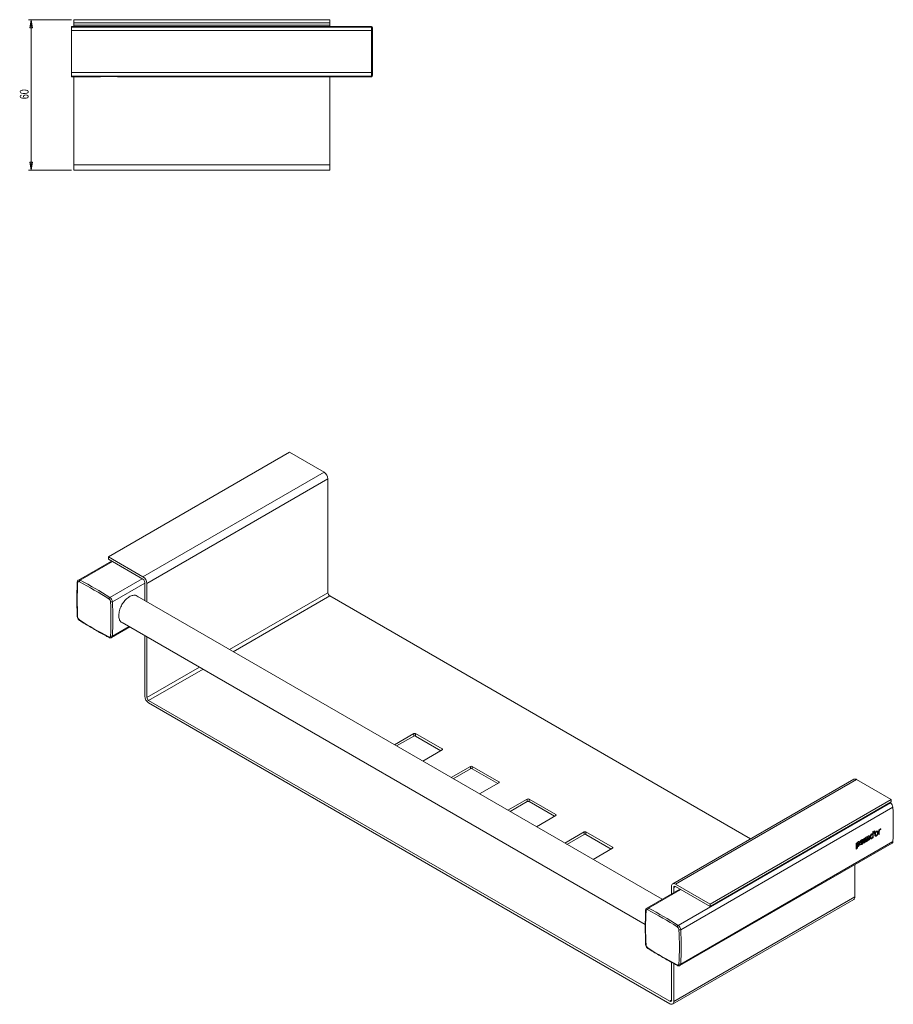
# Model space of a CAD drawing. Header units: millimetres. Extents: x 19 to 751, y 75 to 482.
# Tile 2 of 2: x 403 to 751, y 75 to 467. Entities that reach past the tile are written whole.
import ezdxf

# ---------------------------------------------------------------- set-up
doc = ezdxf.new("R2010")
doc.units = ezdxf.units.MM
doc.styles.add('SLDTEXTSTYLE0', font='TXT', dxfattribs={"width": 0.75})
doc.dimstyles.new('SLDDIMSTYLE1', dxfattribs={"dimtxt": 3.5, "dimasz": 3.302, "dimexe": 0, "dimexo": 0.0625, "dimgap": 0.875, "dimtad": 2, "dimrnd": 1e-09, "dimzin": 12, "dimdsep": 46, "dimtxsty": 'SLDTEXTSTYLE0', "dimblk1": 'CLOSED', "dimblk2": 'CLOSED', "dimsah": 1, "dimcen": 0.09, "dimadec": 0, "dimazin": 0, "dimtfac": 1, "dimtofl": 0, "dimtmove": 0, "dimatfit": 3, "dimldrblk": 'CLOSED', "dimfxl": 1, "dimtolj": 1, "dimtzin": 12, "dimarcsym": 0})

# ---------------------------------------------------------------- blocks, each defined once
blk = doc.blocks.new('_CLOSED')
at = {"color": 0, "linetype": 'ByBlock', "lineweight": -2}
for p, q in [((-1, 0.166667), (0, 0)), ((-1, 0.166667), (-1, -0.166667)), ((0, 0), (-1, -0.166667)), ((0, 0), (-1, 0))]:
    blk.add_line(p, q, dxfattribs=at)
blk = doc.blocks.new('*D4')
at = {"color": 7, "linetype": 'Continuous', "lineweight": 0}
for p, q in [((423.57, 467.39), (406.57, 467.39)), ((407.57, 407.39), (407.57, 467.39)), ((423.57, 407.39), (406.57, 407.39))]:
    blk.add_line(p, q, dxfattribs=at)
at = {"color": 7, "linetype": 'Continuous', "lineweight": 0, "xscale": 3.302, "yscale": 3.302}
for p, rotation in [((407.57, 467.39, -42.54), 90), ((407.57, 407.39, -42.54), 270)]:
    blk.add_blockref('_CLOSED', p, dxfattribs=dict(at, rotation=rotation))
at = {"color": 7, "linetype": 'Continuous', "lineweight": 0, "insert": (403.06, 435.75), "char_height": 3.5, "attachment_point": 1, "rotation": 90, "style": 'SLDTEXTSTYLE0'}
blk.add_mtext('60', dxfattribs=at)

msp = doc.modelspace()

# ---------------------------------------------------------------- linework, layer by layer
at = {"color": 7, "linetype": 'Continuous', "lineweight": 15}
for p, q in [((424.575, 467.39), (424.575, 466.19)), ((526.575, 467.39), (424.575, 467.39)), ((526.575, 467.39), (526.575, 466.19)), ((543.075, 464.69), (423.575, 464.69)), ((423.575, 464.467), (423.575, 464.69)), ((423.575, 463.049), (423.575, 464.467)), ((423.575, 464.467), (543.075, 464.467)), ((423.575, 446.331), (423.575, 463.049)), ((543.075, 463.049), (423.575, 463.049)), ((424.575, 466.19), (424.575, 465.19)), ((526.575, 466.19), (424.575, 466.19)), ((424.575, 465.19), (424.575, 464.69)), ((526.575, 465.19), (424.575, 465.19)), ((526.575, 466.19), (526.575, 465.19)), ((526.575, 465.19), (526.575, 464.69)), ((543.075, 463.049), (543.075, 464.467)), ((543.075, 446.331), (543.075, 463.049)), ((543.575, 464.19), (543.575, 463.968)), ((543.575, 463.968), (543.575, 463.023)), ((543.575, 463.023), (543.575, 446.357)), ((423.575, 446.331), (543.075, 446.331)), ((423.575, 444.913), (423.575, 446.331)), ((423.575, 444.69), (423.575, 444.913)), ((543.075, 444.913), (423.575, 444.913)), ((423.575, 444.69), (435.075, 444.69)), ((424.575, 444.69), (424.575, 409.59)), ((442.075, 444.69), (543.075, 444.69)), ((526.575, 444.69), (526.575, 409.59)), ((543.075, 444.913), (543.075, 446.331)), ((543.575, 446.357), (543.575, 445.412)), ((543.575, 445.412), (543.575, 445.19)), ((424.575, 409.59), (424.575, 407.39)), ((526.575, 409.59), (424.575, 409.59)), ((526.575, 409.59), (526.575, 407.39)), ((526.575, 407.39), (424.575, 407.39)), ((438.304, 253.454), (510.429, 295.09)), ((524.217, 287.131), (510.429, 295.09)), ((452.092, 245.494), (524.217, 287.131)), ((453.648, 242.799), (525.773, 284.436)), ((525.773, 239.036), (525.773, 284.436)), ((439.591, 251.731), (426.396, 244.114)), ((452.092, 245.494), (438.304, 253.454)), ((438.304, 253.454), (438.304, 252.474)), ((438.304, 252.474), (452.092, 244.514)), ((452.799, 243.289), (452.799, 235.929)), ((453.648, 235.439), (453.648, 242.799)), ((658.881, 116.96), (449.748, 237.69)), ((694.12, 141.035), (526.48, 237.812)), ((439.605, 221.235), (446.927, 225.462)), ((443.749, 227.297), (652.178, 106.974)), ((452.799, 222.073), (452.799, 197.889)), ((453.648, 197.4), (453.648, 221.583)), ((661.962, 76.326), (454.355, 196.175)), ((454.355, 195.195), (661.962, 75.346)), ((559.926, 182.99), (552.214, 178.538)), ((553.063, 178.048), (559.926, 182.01)), ((559.926, 182.01), (559.926, 182.99)), ((571.24, 176.867), (560.633, 182.99)), ((560.633, 182.99), (560.633, 182.01)), ((560.633, 182.01), (570.745, 176.173)), ((563.528, 172.006), (571.24, 176.459)), ((582.554, 169.927), (574.842, 165.475)), ((575.69, 164.985), (582.554, 168.947)), ((582.554, 168.947), (582.554, 169.927)), ((593.867, 163.804), (583.261, 169.927)), ((583.261, 169.927), (583.261, 168.947)), ((583.261, 168.947), (593.372, 163.11)), ((735.249, 164.778), (663.125, 123.141)), ((586.155, 158.944), (593.867, 163.396)), ((664.224, 123.032), (736.349, 164.669)), ((750.138, 156.709), (736.349, 164.669)), ((605.181, 156.865), (597.469, 152.413)), ((598.318, 151.923), (605.181, 155.885)), ((605.181, 155.885), (605.181, 156.865)), ((616.495, 150.742), (605.888, 156.865)), ((605.888, 156.865), (605.888, 155.885)), ((605.888, 155.885), (616, 150.048)), ((665.284, 106.564), (749.783, 155.344)), ((750.786, 153.607), (666.286, 104.827)), ((678.013, 115.072), (750.138, 156.709)), ((678.013, 114.093), (750.138, 155.729)), ((749.634, 155.439), (749.783, 155.344)), ((750.138, 155.729), (750.138, 156.709)), ((608.783, 145.881), (616.495, 150.334)), ((627.808, 143.802), (620.096, 139.35)), ((620.945, 138.86), (627.808, 142.822)), ((627.808, 142.822), (627.808, 143.802)), ((639.122, 137.679), (628.516, 143.802)), ((628.516, 143.802), (628.516, 142.822)), ((628.516, 142.822), (638.627, 136.985)), ((739.261, 141.165), (739.788, 141.469)), ((740.074, 141.11), (739.863, 141.231)), ((740.511, 141.613), (740.718, 141.731)), ((741.298, 142.061), (741.457, 142.151)), ((741.747, 141.928), (741.959, 141.805)), ((741.869, 141.459), (742.134, 141.306)), ((742.762, 142.894), (742.971, 143.013)), ((743.328, 143.272), (743.208, 143.203)), ((743.214, 143.338), (743.328, 143.272)), ((743.7, 143.428), (743.962, 143.577)), ((743.782, 142.167), (743.812, 142.149)), ((744.51, 143.888), (744.653, 143.969)), ((744.69, 143.664), (744.902, 143.542)), ((745.161, 144.077), (745.161, 143.037)), ((745.176, 144.267), (745.479, 144.439)), ((665.977, 90.553), (750.476, 139.334)), ((666.286, 91.176), (750.786, 139.956)), ((736.432, 137.589), (736.115, 137.26)), ((736.541, 139.356), (736.688, 139.439)), ((737.435, 139.325), (737.423, 139.458)), ((737.943, 139.759), (738.155, 139.636)), ((738.028, 139.431), (738.267, 139.293)), ((738.514, 140.187), (738.275, 140.325)), ((738.882, 140.301), (739.094, 140.178)), ((739.791, 139.694), (739.265, 139.39)), ((739.58, 139.816), (739.266, 139.634)), ((739.58, 140.829), (739.58, 139.816)), ((739.58, 140.829), (739.792, 140.707)), ((739.58, 139.816), (739.791, 139.694)), ((739.75, 141.21), (739.96, 141.089)), ((631.41, 132.819), (639.122, 137.271)), ((735.642, 117.881), (735.642, 130.77)), ((662.669, 122.134), (662.669, 119.147)), ((663.517, 119.637), (663.517, 121.644)), ((678.013, 115.072), (664.224, 123.032)), ((664.224, 122.053), (678.013, 114.093)), ((665.963, 121.049), (652.768, 113.432)), ((663.517, 76.245), (735.642, 117.881)), ((663.062, 75.237), (735.186, 116.874)), ((678.013, 114.093), (678.013, 115.072)), ((662.669, 91.839), (662.669, 76.734)), ((663.517, 76.245), (663.517, 91.373))]:
    msp.add_line(p, q, dxfattribs=at)
at = {"color": 8, "linetype": 'Continuous', "lineweight": 15}
for p, q in [((543.075, 464.467), (543.075, 464.69)), ((543.075, 444.69), (543.075, 444.913)), ((439.975, 251.509), (427.09, 244.07)), ((438.911, 237.246), (451.797, 244.684)), ((452.799, 242.948), (439.914, 235.509)), ((486.594, 216.419), (525.773, 239.036)), ((488.009, 215.603), (526.48, 237.812)), ((439.914, 221.858), (446.543, 225.684)), ((453.648, 197.4), (474.593, 209.491)), ((454.355, 196.175), (476.008, 208.675)), ((571.24, 176.459), (571.24, 176.867)), ((593.867, 163.396), (593.867, 163.804)), ((616.495, 150.334), (616.495, 150.742)), ((745.164, 144.26), (745.409, 144.2)), ((639.122, 137.271), (639.122, 137.679)), ((737.423, 139.458), (737.502, 139.412)), ((663.517, 121.644), (664.225, 122.053)), ((666.347, 120.827), (653.462, 113.388)), ((661.962, 76.326), (662.669, 76.734))]:
    msp.add_line(p, q, dxfattribs=at)
at = {"color": 144, "linetype": 'Continuous', "lineweight": 0}
for p, q in [((739.788, 141.35), (739.788, 141.469)), ((740.446, 141.328), (740.446, 140.315)), ((741.312, 141.899), (741.312, 140.815)), ((742.13, 141.263), (742.081, 141.222)), ((742.081, 141.222), (742.291, 141.1)), ((742.127, 142.877), (742.336, 142.756)), ((742.711, 141.623), (742.543, 141.526)), ((742.973, 141.53), (742.754, 141.404)), ((742.762, 143.751), (742.762, 141.652)), ((743.281, 144.101), (743.235, 143.901)), ((743.241, 144.079), (743.542, 144.252)), ((745.149, 144.564), (745.368, 144.691)), ((745.372, 142.916), (745.153, 142.789)), ((745.161, 143.037), (745.154, 143.033)), ((745.161, 144.077), (745.373, 143.955)), ((745.161, 143.037), (745.372, 142.916)), ((745.178, 144.581), (745.37, 144.47)), ((736.113, 139.347), (736.639, 139.651)), ((736.432, 138.545), (736.432, 139.224)), ((736.432, 138.116), (736.432, 137.589)), ((736.432, 137.589), (736.641, 137.469)), ((736.644, 138.585), (736.622, 138.57)), ((736.64, 139.526), (736.639, 139.651)), ((740.446, 140.315), (740.131, 140.134)), ((740.657, 140.194), (740.131, 139.89)), ((741.523, 140.693), (740.993, 140.388)), ((741.312, 140.815), (740.994, 140.632))]:
    msp.add_line(p, q, dxfattribs=at)
at = {"color": 144, "linetype": 'Continuous', "lineweight": 0, "flags": 128}
msp.add_lwpolyline([(744.23, 152.319), (744.314, 152.366), (744.395, 152.414)], dxfattribs=at)
at = {"color": 7, "linetype": 'Continuous', "lineweight": 15}
for centre, radius, start, end in [((543.075, 464.19), 0.5, 0, 90), ((543.075, 463.968), 0.5, 0.04071, 90.04065), ((543.2, 460.682), 2.37, 80.889, 93.01418), ((543.2, 448.698), 2.37, 266.98582, 279.111), ((543.075, 445.412), 0.5, 269.95935, 359.95929), ((543.075, 445.19), 0.5, 270, 0), ((522.395, 284.282), 3.381, 2.60548, 57.39452), ((426.509, 243.101), 0.425, 54.67404, 185.33671), ((427.49, 243.454), 0.735, 122.99818, 180.47951), ((359.008, 112.487), 147.446, 57.35803, 62.64734), ((359.127, 112.691), 147.917, 57.35803, 62.64734), ((450.271, 242.646), 3.381, 2.60548, 57.39452), ((451.264, 243.219), 1.537, 2.60548, 57.39452), ((573.411, 236.258), 147.482, 177.35577, 182.64423), ((439.342, 236.563), 0.807, 122.22473, 174.20372), ((437.652, 235.361), 1.561, 4.64474, 55.35526), ((437.58, 235.319), 2.341, 4.64474, 55.35526), ((439.538, 236.223), 0.807, 245.8008, 297.77103), ((291.883, 228.683), 147.482, 357.35577, 2.64423), ((292.118, 228.683), 147.953, 357.35577, 2.64423), ((527.308, 239.106), 1.537, 182.60548, 237.39452), ((427.642, 229.58), 1.561, 184.64474, 235.35526), ((506.285, 352.454), 147.446, 237.35803, 242.64734), ((438.785, 221.84), 0.425, 234.67404, 5.33671), ((439.58, 222.513), 0.735, 239.52436, 296.99766), ((456.177, 198.043), 3.381, 182.60548, 237.39452), ((455.183, 197.469), 1.537, 182.60548, 237.39452), ((560.28, 182.307), 0.769, 62.60967, 117.39033), ((560.28, 181.328), 0.769, 62.60967, 117.39033), ((571.162, 176.663), 0.218, 290.78342, 69.21658), ((582.907, 169.245), 0.769, 62.60967, 117.39033), ((582.907, 168.265), 0.769, 62.60967, 117.39033), ((735.705, 163.77), 1.107, 54.38242, 114.30712), ((593.79, 163.6), 0.218, 290.78342, 69.21658), ((605.535, 156.182), 0.769, 62.60967, 117.39033), ((605.535, 155.203), 0.769, 62.60967, 117.39033), ((748.452, 153.418), 2.341, 4.64474, 55.35526), ((602.99, 146.782), 147.953, 357.35577, 2.64423), ((616.417, 150.538), 0.218, 290.78342, 69.21658), ((628.162, 143.12), 0.769, 62.60967, 117.39033), ((628.162, 142.14), 0.769, 62.60967, 117.39033), ((595.454, 143.468), 149.919, 0.38288, 0.46714), ((597.438, 143.476), 147.935, 359.78292, 0.18569), ((639.045, 137.475), 0.218, 290.78342, 69.21658), ((590.697, 139.951), 148.569, 359.78369, 0.4683), ((591.881, 140.254), 147.912, 359.7829, 0.17525), ((592.226, 140.45), 147.906, 359.78289, 0.17265), ((750.094, 139.911), 0.692, 303.4617, 3.70144), ((663.617, 122.288), 0.961, 50.79671, 189.21404), ((663.948, 121.714), 0.437, 50.79671, 189.21404), ((734.564, 117.762), 1.085, 305.01333, 6.29885), ((799.783, 105.576), 147.482, 177.35577, 182.64423), ((652.882, 112.419), 0.425, 54.67404, 185.33671), ((653.862, 112.772), 0.735, 122.99818, 180.47951), ((585.381, -18.195), 147.446, 57.35803, 62.64734), ((585.499, -17.991), 147.917, 57.35803, 62.64734), ((665.714, 105.881), 0.807, 122.22473, 174.20372), ((664.024, 104.679), 1.561, 4.64474, 55.35526), ((663.953, 104.637), 2.341, 4.64474, 55.35526), ((665.91, 105.541), 0.807, 245.8008, 297.77103), ((518.255, 98.001), 147.482, 357.35577, 2.64423), ((518.491, 98.001), 147.953, 357.35577, 2.64423), ((654.014, 98.898), 1.561, 184.64474, 235.35526), ((732.658, 221.772), 147.446, 237.35803, 242.64734), ((665.157, 91.158), 0.425, 234.67404, 5.33671), ((665.953, 91.831), 0.735, 239.52436, 296.99766), ((662.238, 76.665), 0.437, 230.79671, 9.21404), ((662.569, 76.091), 0.961, 230.79671, 9.21404)]:
    msp.add_arc(centre, radius, start, end, dxfattribs=at)
at = {"color": 8, "linetype": 'Continuous', "lineweight": 15}
for centre, radius, start, end in [((426.2, 243.295), 0.26, 181.23894, 244.04254), ((426.703, 243.457), 0.725, 57.7422, 114.75673), ((426.17, 229.67), 0.232, 188.58708, 248.94526), ((426.984, 228.26), 0.232, 171.06224, 231.39199), ((438.805, 221.478), 0.266, 176.8304, 237.88347), ((439.224, 221.813), 0.691, 303.08761, 3.73476), ((652.572, 112.613), 0.26, 181.23894, 244.04254), ((653.075, 112.776), 0.725, 57.7422, 114.75673), ((652.542, 98.988), 0.232, 188.58708, 248.94526), ((653.356, 97.578), 0.232, 171.05987, 231.41639), ((665.17, 90.793), 0.26, 175.96142, 238.76571), ((665.596, 91.131), 0.691, 303.08761, 3.73476)]:
    msp.add_arc(centre, radius, start, end, dxfattribs=at)
at = {"color": 144, "linetype": 'Continuous', "lineweight": 0}
for centre, radius, start, end in [((593.088, 140.948), 147.906, 359.78289, 0.17265), ((593.551, 141.254), 147.973, 359.78295, 0.20266), ((592.342, 141.953), 150.413, 0.39085, 0.6767), ((594.193, 141.964), 148.561, 359.9532, 0.29487), ((595.532, 141.963), 147.223, 359.78253, 359.86651), ((593.808, 142.091), 149.166, 359.78478, 0.73288), ((596.584, 143.35), 148.569, 359.78369, 0.4683), ((588.114, 138.135), 148.004, 359.53067, 0.46933), ((589.859, 138.433), 146.785, 359.6235, 359.82856), ((588.074, 138.436), 148.57, 359.99495, 0.25704), ((592.746, 140.754), 147.912, 359.7829, 0.17525)]:
    msp.add_arc(centre, radius, start, end, dxfattribs=at)
for centre, major_axis, ratio, start_param, end_param in [((629.042, 204.468), (206.296, 236.837), 0.4016932, 4.8044737, 4.8055802), ((632.172, 206.275), (-71.48, 139.892), 0.6085867, 3.9658238, 3.9724372), ((634.74, 207.757), (-38.424, 155.534), 0.6928953, 4.132126, 4.1341283)]:
    msp.add_ellipse(centre, major_axis=major_axis, ratio=ratio, start_param=start_param, end_param=end_param, dxfattribs=at)
at = {"color": 7, "linetype": 'Continuous', "lineweight": 15}
for centre, major_axis, ratio, start_param, end_param in [((632.084, 206.224), (-26.876, 159.756), 0.7061417, 4.1921055, 4.1987188), ((627.75, 203.722), (285.844, 281.854), 0.3088969, 4.7878409, 4.7897382)]:
    msp.add_ellipse(centre, major_axis=major_axis, ratio=ratio, start_param=start_param, end_param=end_param, dxfattribs=at)
for points, knots in [([(442.065, 444.69), (442.035, 444.691), (441.974, 444.692), (441.409, 444.704), (440.552, 444.717), (439.46, 444.727), (438.262, 444.729), (437.095, 444.723), (436.09, 444.71), (435.398, 444.697), (435.064, 444.69), (435.109, 444.691), (435.121, 444.691)], [0, 0, 0, 0, 0.0997775, 0.205465, 0.311838, 0.4193211, 0.5278465, 0.6369172, 0.745818, 0.8538874, 0.9607978, 1, 1, 1, 1]), ([(425.941, 243.289), (425.906, 242.457), (425.804, 240.044), (425.76, 235.974), (425.831, 232.233), (425.921, 230.105), (425.94, 229.635)], [0, 0, 0, 0, 0.1873658, 0.5432947, 0.8992328, 1, 1, 1, 1]), ([(426.407, 244.107), (426.386, 244.099), (426.252, 244.049), (426.083, 243.828), (425.964, 243.548), (425.947, 243.359), (425.941, 243.289)], [0, 0, 0, 0, 0.0689337, 0.4361375, 0.7927547, 1, 1, 1, 1]), ([(450.225, 237.415), (449.97, 237.634), (449.401, 238.125), (448.125, 238.151), (446.661, 237.596), (445.212, 236.442), (443.948, 234.84), (443.008, 232.975), (442.525, 231.279), (442.477, 230.335), (442.458, 229.97)], [0, 0, 0, 0, 0.1089491, 0.2433864, 0.3777843, 0.5120932, 0.6464025, 0.7808009, 0.9152381, 1, 1, 1, 1]), ([(425.94, 229.635), (425.951, 229.535), (425.979, 229.26), (426.162, 228.801), (426.473, 228.355), (426.727, 228.163), (426.839, 228.079)], [0, 0, 0, 0, 0.1690806, 0.4665268, 0.7660611, 1, 1, 1, 1]), ([(426.839, 228.079), (427.577, 227.612), (429.717, 226.26), (433.263, 224.162), (436.468, 222.394), (438.267, 221.459), (438.663, 221.253)], [0, 0, 0, 0, 0.1873474, 0.5432867, 0.8992508, 1, 1, 1, 1]), ([(442.458, 229.97), (442.506, 229.441), (442.602, 228.382), (443.231, 227.368), (443.878, 227.155), (444.153, 227.064)], [0, 0, 0, 0, 0.3652697, 0.7305327, 1, 1, 1, 1]), ([(438.663, 221.253), (438.757, 221.212), (438.971, 221.121), (439.307, 221.1), (439.508, 221.2), (439.594, 221.242)], [0, 0, 0, 0, 0.311242, 0.7073209, 1, 1, 1, 1]), ([(739.863, 141.231), (739.863, 141.231), (739.852, 141.243), (739.811, 141.241), (739.771, 141.221), (739.75, 141.21)], [0, 0, 0, 0, 0.002105, 0.4777538, 1, 1, 1, 1]), ([(740.153, 141.717), (740.232, 141.763), (740.31, 141.798), (740.459, 141.818), (740.524, 141.799), (740.578, 141.762)], [0, 0, 0, 0, 0.5, 0.5, 1, 1, 1, 1]), ([(741.743, 141.677), (741.742, 141.786), (741.75, 141.898), (741.785, 142.129), (741.815, 142.252), (741.906, 142.496), (741.969, 142.617), (742.127, 142.827), (742.221, 142.911), (742.317, 142.967)], [0, 0, 0, 0, 0.25, 0.25, 0.5, 0.5, 0.75, 0.75, 1, 1, 1, 1]), ([(742.291, 141.1), (742.201, 141.048), (742.112, 141.021), (741.959, 141.036), (741.897, 141.08), (741.81, 141.209), (741.783, 141.293), (741.749, 141.475), (741.743, 141.574), (741.743, 141.677)], [0, 0, 0, 0, 0.25, 0.25, 0.5, 0.5, 0.75, 0.75, 1, 1, 1, 1]), ([(741.959, 141.805), (741.959, 141.885), (741.962, 141.967), (741.98, 142.135), (741.994, 142.223), (742.046, 142.401), (742.085, 142.493), (742.197, 142.655), (742.266, 142.716), (742.336, 142.756)], [0, 0, 0, 0, 0.25, 0.25, 0.5, 0.5, 0.75, 0.75, 1, 1, 1, 1]), ([(742.348, 141.351), (742.281, 141.313), (742.215, 141.293), (742.104, 141.312), (742.061, 141.351), (742.003, 141.453), (741.985, 141.518), (741.963, 141.655), (741.959, 141.729), (741.959, 141.805)], [0, 0, 0, 0, 0.25, 0.25, 0.5, 0.5, 0.75, 0.75, 1, 1, 1, 1]), ([(743.569, 142.758), (743.569, 142.871), (743.578, 142.989), (743.628, 143.237), (743.668, 143.365), (743.755, 143.551), (743.787, 143.611), (743.861, 143.726), (743.903, 143.782), (744.033, 143.931), (744.13, 144.012), (744.325, 144.127), (744.423, 144.164), (744.558, 144.171), (744.599, 144.165), (744.676, 144.139), (744.71, 144.117), (744.8, 144.034), (744.841, 143.951), (744.891, 143.763), (744.902, 143.655), (744.902, 143.542)], [0, 0, 0, 0, 0.125, 0.125, 0.25, 0.25, 0.3125, 0.3125, 0.375, 0.375, 0.5, 0.5, 0.625, 0.625, 0.6875, 0.6875, 0.75, 0.75, 0.875, 0.875, 1, 1, 1, 1]), ([(744.902, 143.542), (744.902, 143.428), (744.892, 143.31), (744.842, 143.061), (744.801, 142.934), (744.714, 142.747), (744.681, 142.686), (744.607, 142.571), (744.565, 142.515), (744.434, 142.364), (744.335, 142.281), (744.139, 142.166), (744.042, 142.13), (743.908, 142.124), (743.866, 142.13), (743.791, 142.158), (743.757, 142.18), (743.669, 142.265), (743.629, 142.347), (743.579, 142.536), (743.569, 142.645), (743.569, 142.758)], [0, 0, 0, 0, 0.125, 0.125, 0.25, 0.25, 0.3125, 0.3125, 0.375, 0.375, 0.5, 0.5, 0.625, 0.625, 0.6875, 0.6875, 0.75, 0.75, 0.875, 0.875, 1, 1, 1, 1]), ([(737.634, 139.336), (737.634, 139.455), (737.644, 139.578), (737.686, 139.774), (737.704, 139.84), (737.75, 139.972), (737.779, 140.039), (737.877, 140.23), (737.963, 140.35), (738.153, 140.545), (738.256, 140.622), (738.46, 140.74), (738.562, 140.781), (738.754, 140.806), (738.842, 140.787), (738.977, 140.686), (739.024, 140.604), (739.082, 140.41), (739.093, 140.297), (739.094, 140.178)], [0, 0, 0, 0, 0.125, 0.125, 0.1875, 0.1875, 0.25, 0.25, 0.375, 0.375, 0.5, 0.5, 0.625, 0.625, 0.75, 0.75, 0.875, 0.875, 1, 1, 1, 1]), ([(739.094, 140.178), (739.094, 140.06), (739.083, 139.936), (739.04, 139.74), (739.021, 139.674), (738.974, 139.543), (738.945, 139.476), (738.845, 139.285), (738.758, 139.166), (738.568, 138.969), (738.465, 138.892), (738.261, 138.773), (738.159, 138.732), (737.969, 138.708), (737.882, 138.728), (737.749, 138.83), (737.703, 138.911), (737.646, 139.104), (737.635, 139.217), (737.634, 139.336)], [0, 0, 0, 0, 0.125, 0.125, 0.1875, 0.1875, 0.25, 0.25, 0.375, 0.375, 0.5, 0.5, 0.625, 0.625, 0.75, 0.75, 0.875, 0.875, 1, 1, 1, 1]), ([(738.882, 140.301), (738.878, 140.204), (738.87, 140.023), (738.798, 139.743), (738.667, 139.449), (738.443, 139.155), (738.152, 138.939), (737.857, 138.811), (737.708, 138.86), (737.637, 138.883)], [0, 0, 0, 0, 0.1370589, 0.2559276, 0.3634442, 0.5185474, 0.6853947, 0.851983, 1, 1, 1, 1]), ([(737.943, 139.759), (737.945, 139.824), (737.947, 139.938), (737.98, 140.085), (738.022, 140.177), (738.059, 140.232), (738.103, 140.276), (738.151, 140.309), (738.198, 140.331), (738.242, 140.338), (738.264, 140.329), (738.275, 140.324)], [0, 0, 0, 0, 0.2738926, 0.4722615, 0.5518596, 0.6250919, 0.6983647, 0.7775485, 0.8567341, 0.930011, 1, 1, 1, 1]), ([(738.029, 139.431), (738.027, 139.432), (738.013, 139.437), (737.981, 139.479), (737.947, 139.584), (737.945, 139.695), (737.943, 139.759)], [0, 0, 0, 0, 0.0151603, 0.1599247, 0.5172825, 1, 1, 1, 1]), ([(738.155, 139.636), (738.155, 139.728), (738.158, 139.822), (738.197, 139.976), (738.217, 140.03), (738.279, 140.125), (738.32, 140.162), (738.4, 140.209), (738.441, 140.22), (738.504, 140.198), (738.525, 140.168), (738.565, 140.06), (738.57, 139.969), (738.57, 139.876)], [0, 0, 0, 0, 0.25, 0.25, 0.375, 0.375, 0.5, 0.5, 0.625, 0.625, 0.75, 0.75, 1, 1, 1, 1]), ([(738.57, 139.876), (738.57, 139.784), (738.566, 139.69), (738.526, 139.535), (738.506, 139.481), (738.445, 139.386), (738.404, 139.348), (738.324, 139.301), (738.283, 139.291), (738.221, 139.314), (738.201, 139.345), (738.16, 139.452), (738.155, 139.544), (738.155, 139.636)], [0, 0, 0, 0, 0.25, 0.25, 0.375, 0.375, 0.5, 0.5, 0.625, 0.625, 0.75, 0.75, 1, 1, 1, 1]), ([(738.67, 140.875), (738.672, 140.875), (738.727, 140.866), (738.794, 140.755), (738.872, 140.568), (738.878, 140.394), (738.882, 140.301)], [0, 0, 0, 0, 0.01019489, 0.30119332, 0.62449419, 1, 1, 1, 1]), ([(739.96, 141.089), (739.931, 141.072), (739.902, 141.051), (739.851, 140.992), (739.831, 140.954), (739.806, 140.88), (739.8, 140.843), (739.793, 140.774), (739.792, 140.74), (739.792, 140.707)], [0, 0, 0, 0, 0.25, 0.25, 0.5, 0.5, 0.75, 0.75, 1, 1, 1, 1]), ([(740.131, 140.896), (740.131, 140.929), (740.13, 140.962), (740.122, 141.024), (740.115, 141.053), (740.091, 141.1), (740.071, 141.117), (740.019, 141.118), (739.99, 141.106), (739.96, 141.089)], [0, 0, 0, 0, 0.25, 0.25, 0.5, 0.5, 0.75, 0.75, 1, 1, 1, 1]), ([(652.313, 112.607), (652.278, 111.775), (652.177, 109.362), (652.132, 105.292), (652.203, 101.551), (652.293, 99.423), (652.313, 98.953)], [0, 0, 0, 0, 0.1873658, 0.5432947, 0.8992328, 1, 1, 1, 1]), ([(652.78, 113.425), (652.758, 113.417), (652.624, 113.367), (652.455, 113.147), (652.337, 112.867), (652.319, 112.677), (652.313, 112.607)], [0, 0, 0, 0, 0.0689337, 0.4361375, 0.7927547, 1, 1, 1, 1]), ([(652.313, 98.953), (652.323, 98.854), (652.351, 98.578), (652.534, 98.119), (652.845, 97.673), (653.1, 97.481), (653.211, 97.397)], [0, 0, 0, 0, 0.1690806, 0.4665268, 0.7660611, 1, 1, 1, 1]), ([(653.211, 97.397), (653.949, 96.931), (656.089, 95.578), (659.635, 93.48), (662.84, 91.712), (664.639, 90.777), (665.036, 90.571)], [0, 0, 0, 0, 0.1873474, 0.5432867, 0.8992508, 1, 1, 1, 1]), ([(665.036, 90.571), (665.13, 90.531), (665.343, 90.439), (665.68, 90.418), (665.88, 90.518), (665.966, 90.56)], [0, 0, 0, 0, 0.311242, 0.7073209, 1, 1, 1, 1])]:
    msp.add_open_spline(points, degree=3, knots=knots, dxfattribs=at)
at = {"color": 144, "linetype": 'Continuous', "lineweight": 0}
for points, knots in [([(739.788, 141.35), (739.839, 141.429), (739.897, 141.504), (740.02, 141.628), (740.086, 141.679), (740.153, 141.717)], [0, 0, 0, 0, 0.5, 0.5, 1, 1, 1, 1]), ([(740.578, 141.762), (740.642, 141.859), (740.71, 141.953), (740.86, 142.11), (740.942, 142.173), (741.024, 142.22)], [0, 0, 0, 0, 0.5, 0.5, 1, 1, 1, 1]), ([(740.776, 141.621), (740.776, 141.622), (740.775, 141.65), (740.762, 141.692), (740.731, 141.736), (740.678, 141.742), (740.637, 141.721), (740.616, 141.71)], [0, 0, 0, 0, 0.009096, 0.2969217, 0.5174881, 0.7466785, 1, 1, 1, 1]), ([(740.826, 141.589), (740.797, 141.572), (740.768, 141.551), (740.717, 141.492), (740.697, 141.454), (740.672, 141.38), (740.666, 141.343), (740.658, 141.273), (740.657, 141.24), (740.657, 141.206)], [0, 0, 0, 0, 0.25, 0.25, 0.5, 0.5, 0.75, 0.75, 1, 1, 1, 1]), ([(740.994, 141.394), (740.994, 141.427), (740.992, 141.46), (740.985, 141.521), (740.979, 141.551), (740.955, 141.599), (740.936, 141.616), (740.885, 141.618), (740.855, 141.606), (740.826, 141.589)], [0, 0, 0, 0, 0.25, 0.25, 0.5, 0.5, 0.75, 0.75, 1, 1, 1, 1]), ([(741.024, 142.22), (741.101, 142.265), (741.177, 142.296), (741.318, 142.306), (741.378, 142.28), (741.462, 142.179), (741.487, 142.108), (741.517, 141.951), (741.522, 141.866), (741.523, 141.777)], [0, 0, 0, 0, 0.25, 0.25, 0.5, 0.5, 0.75, 0.75, 1, 1, 1, 1]), ([(741.236, 142.299), (741.257, 142.256), (741.309, 142.145), (741.31, 141.992), (741.312, 141.899)], [0, 0, 0, 0, 0.38890103, 1, 1, 1, 1]), ([(742.754, 141.62), (742.694, 141.51), (742.625, 141.405), (742.468, 141.225), (742.38, 141.151), (742.291, 141.1)], [0, 0, 0, 0, 0.5, 0.5, 1, 1, 1, 1]), ([(742.317, 142.967), (742.4, 143.015), (742.483, 143.043), (742.632, 143.046), (742.696, 143.019), (742.751, 142.979)], [0, 0, 0, 0, 0.5, 0.5, 1, 1, 1, 1]), ([(742.336, 142.756), (742.419, 142.804), (742.501, 142.825), (742.645, 142.814), (742.707, 142.782), (742.753, 142.728)], [0, 0, 0, 0, 0.5, 0.5, 1, 1, 1, 1]), ([(742.347, 142.935), (742.364, 142.936), (742.444, 142.941), (742.499, 142.89), (742.543, 142.85)], [0, 0, 0, 0, 0.2059117, 1, 1, 1, 1]), ([(742.755, 141.842), (742.704, 141.741), (742.645, 141.642), (742.508, 141.47), (742.429, 141.398), (742.348, 141.351)], [0, 0, 0, 0, 0.5, 0.5, 1, 1, 1, 1]), ([(743.791, 142.893), (743.791, 142.975), (743.796, 143.059), (743.823, 143.235), (743.845, 143.327), (743.916, 143.51), (743.967, 143.601), (744.09, 143.751), (744.162, 143.81), (744.304, 143.892), (744.375, 143.916), (744.5, 143.908), (744.552, 143.877), (744.625, 143.778), (744.648, 143.712), (744.677, 143.569), (744.683, 143.49), (744.683, 143.408)], [0, 0, 0, 0, 0.125, 0.125, 0.25, 0.25, 0.375, 0.375, 0.5, 0.5, 0.625, 0.625, 0.75, 0.75, 0.875, 0.875, 1, 1, 1, 1]), ([(744.683, 143.408), (744.683, 143.326), (744.678, 143.241), (744.65, 143.065), (744.627, 142.972), (744.555, 142.788), (744.504, 142.696), (744.38, 142.544), (744.309, 142.483), (744.165, 142.4), (744.093, 142.377), (743.97, 142.387), (743.92, 142.419), (743.847, 142.521), (743.825, 142.586), (743.797, 142.732), (743.791, 142.811), (743.791, 142.893)], [0, 0, 0, 0, 0.125, 0.125, 0.25, 0.25, 0.375, 0.375, 0.5, 0.5, 0.625, 0.625, 0.75, 0.75, 0.875, 0.875, 1, 1, 1, 1]), ([(744.568, 144.156), (744.58, 144.144), (744.632, 144.089), (744.677, 143.92), (744.686, 143.753), (744.69, 143.664)], [0, 0, 0, 0, 0.1211713, 0.5282125, 1, 1, 1, 1]), ([(745.258, 144.535), (745.247, 144.516), (745.205, 144.435), (745.17, 144.273), (745.164, 144.147), (745.161, 144.077)], [0, 0, 0, 0, 0.1260364, 0.5221581, 1, 1, 1, 1]), ([(745.37, 144.47), (745.408, 144.57), (745.464, 144.667), (745.595, 144.833), (745.671, 144.903), (745.748, 144.947)], [0, 0, 0, 0, 0.5, 0.5, 1, 1, 1, 1]), ([(745.703, 144.686), (745.649, 144.655), (745.595, 144.61), (745.502, 144.495), (745.464, 144.425), (745.412, 144.285), (745.396, 144.216), (745.376, 144.082), (745.372, 144.018), (745.373, 143.955)], [0, 0, 0, 0, 0.25, 0.25, 0.5, 0.5, 0.75, 0.75, 1, 1, 1, 1]), ([(745.935, 144.752), (745.9, 144.755), (745.862, 144.752), (745.784, 144.729), (745.743, 144.71), (745.703, 144.686)], [0, 0, 0, 0, 0.5, 0.5, 1, 1, 1, 1]), ([(736.619, 139.416), (736.632, 139.423), (736.657, 139.437), (736.693, 139.442), (736.724, 139.431), (736.759, 139.385), (736.774, 139.322), (736.776, 139.267), (736.777, 139.258)], [0, 0, 0, 0, 0.13080934, 0.25108019, 0.37374528, 0.51583701, 0.91714688, 1, 1, 1, 1]), ([(736.64, 139.526), (736.692, 139.603), (736.747, 139.68), (736.868, 139.808), (736.935, 139.86), (737.001, 139.898)], [0, 0, 0, 0, 0.5, 0.5, 1, 1, 1, 1]), ([(736.642, 139.102), (736.669, 139.142), (736.698, 139.181), (736.76, 139.248), (736.795, 139.275), (736.829, 139.295)], [0, 0, 0, 0, 0.5, 0.5, 1, 1, 1, 1]), ([(736.985, 138.037), (736.922, 138), (736.86, 137.979), (736.745, 137.969), (736.693, 137.979), (736.643, 137.994)], [0, 0, 0, 0, 0.5, 0.5, 1, 1, 1, 1]), ([(736.834, 138.448), (736.799, 138.428), (736.764, 138.414), (736.7, 138.407), (736.671, 138.414), (736.644, 138.423)], [0, 0, 0, 0, 0.5, 0.5, 1, 1, 1, 1]), ([(736.829, 139.295), (736.849, 139.306), (736.869, 139.315), (736.905, 139.32), (736.921, 139.316), (736.959, 139.285), (736.971, 139.247), (736.995, 139.13), (736.997, 139.041), (736.997, 138.951)], [0, 0, 0, 0, 0.125, 0.125, 0.25, 0.25, 0.5, 0.5, 1, 1, 1, 1]), ([(736.997, 138.951), (736.998, 138.867), (736.996, 138.78), (736.971, 138.643), (736.959, 138.594), (736.922, 138.526), (736.906, 138.505), (736.871, 138.471), (736.852, 138.459), (736.834, 138.448)], [0, 0, 0, 0, 0.5, 0.5, 0.75, 0.75, 0.875, 0.875, 1, 1, 1, 1]), ([(737.518, 139.272), (737.518, 139.167), (737.513, 139.059), (737.485, 138.837), (737.462, 138.72), (737.383, 138.486), (737.324, 138.366), (737.169, 138.166), (737.077, 138.09), (736.985, 138.037)], [0, 0, 0, 0, 0.25, 0.25, 0.5, 0.5, 0.75, 0.75, 1, 1, 1, 1]), ([(737.001, 139.898), (737.091, 139.95), (737.18, 139.974), (737.328, 139.943), (737.384, 139.889), (737.461, 139.747), (737.484, 139.659), (737.512, 139.474), (737.518, 139.375), (737.518, 139.272)], [0, 0, 0, 0, 0.25, 0.25, 0.5, 0.5, 0.75, 0.75, 1, 1, 1, 1]), ([(737.199, 139.955), (737.228, 139.892), (737.3, 139.735), (737.304, 139.521), (737.306, 139.394)], [0, 0, 0, 0, 0.4064667, 1, 1, 1, 1])]:
    msp.add_open_spline(points, degree=3, knots=knots, dxfattribs=at)
for points in [[(740.616, 141.71), (740.507, 141.648), (740.446, 141.551), (740.446, 141.328)], [(736.432, 139.224), (736.487, 139.307), (736.543, 139.372), (736.619, 139.416)], [(736.622, 138.57), (736.54, 138.523), (736.487, 138.527), (736.432, 138.545)], [(736.774, 138.158), (736.622, 138.071), (736.517, 138.091), (736.432, 138.116)], [(737.306, 139.394), (737.306, 138.759), (737.11, 138.353), (736.774, 138.158)]]:
    msp.add_open_spline(points, degree=3, dxfattribs=at)
at = {"color": 7, "linetype": 'Continuous', "lineweight": 15}
for points in [[(745.748, 144.947), (745.83, 144.995), (745.913, 145.037), (745.988, 145.042)], [(739.75, 141.21), (739.642, 141.148), (739.58, 141.052), (739.58, 140.829)]]:
    msp.add_open_spline(points, degree=3, dxfattribs=at)

# ---------------------------------------------------------------- dimensions: what is measured, and where the dimension line sits
at = {"color": 7, "linetype": 'Continuous', "lineweight": 0}
dim = msp.add_linear_dim(base=(407.575, 467.39), p1=(424.575, 407.39), p2=(424.575, 467.39), angle=90, dimstyle='SLDDIMSTYLE1', dxfattribs=at)
dim.commit()
dim.dimension.update_dxf_attribs({"geometry": '*D4', "text_midpoint": (407.575, 438.339), "dimtype": 160})

doc.saveas('drawing.dxf')
